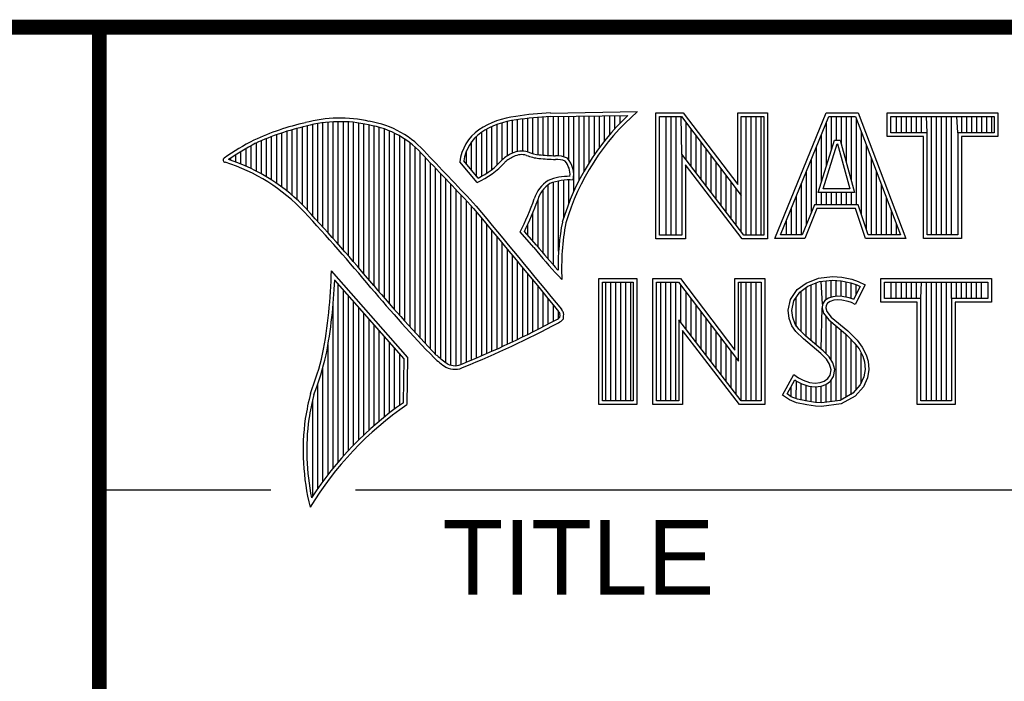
# Model space of a CAD drawing. Header units: inches. Extents: x 0 to 34, y 0 to 22.
# Tile 80 of 103: x 28.3 to 29.6, y 2.1 to 3. Entities that reach past the tile are written whole.
import ezdxf

# ---------------------------------------------------------------- set-up
doc = ezdxf.new("R2010")
doc.units = ezdxf.units.IN
doc.header["$LTSCALE"] = 1.87
doc.header["$MEASUREMENT"] = 0
doc.layers.get('0').update_dxf_attribs({"linetype": 'CONTINUOUS'})
doc.styles.add('TEXTSTYLE_2', font='txt')

msp = doc.modelspace()

# ---------------------------------------------------------------- linework, layer by layer
at = {"color": 2, "linetype": 'CONTINUOUS'}
for p, q in [((28.9473, 2.834), (28.9473, 2.8769)), ((28.9542, 2.8327), (28.9542, 2.8778)), ((28.961, 2.8306), (28.961, 2.8785)), ((28.9679, 2.8292), (28.9679, 2.8791)), ((28.9747, 2.8285), (28.9747, 2.8796)), ((28.9816, 2.828), (28.9816, 2.88)), ((28.9844, 2.885), (29.1009, 2.8868)), ((28.9845, 2.8802), (29.0882, 2.8817)), ((28.9885, 2.8278), (28.9885, 2.8802)), ((28.9953, 2.8276), (28.9953, 2.8803)), ((29.0022, 2.8263), (29.0022, 2.8804)), ((29.0091, 2.822), (29.0091, 2.8805)), ((29.0159, 2.7805), (29.0159, 2.8806)), ((29.0228, 2.7947), (29.0228, 2.8807)), ((29.0297, 2.8073), (29.0297, 2.8808)), ((29.0365, 2.8188), (29.0365, 2.881)), ((29.0434, 2.8293), (29.0434, 2.8811)), ((29.0502, 2.8389), (29.0502, 2.8812)), ((29.0571, 2.8479), (29.0571, 2.8813)), ((29.064, 2.8562), (29.064, 2.8814)), ((29.0708, 2.8641), (29.0708, 2.8815)), ((29.0777, 2.8714), (29.0777, 2.8816)), ((29.1256, 2.8852), (29.1624, 2.8852)), ((29.1256, 2.7166), (29.1256, 2.8852)), ((29.1305, 2.8804), (29.16, 2.8804)), ((29.1305, 2.7215), (29.1305, 2.8804)), ((29.1395, 2.7215), (29.1395, 2.8804)), ((29.1462, 2.7215), (29.1462, 2.8804)), ((29.1529, 2.7215), (29.1529, 2.8804)), ((29.1604, 2.8299), (29.1596, 2.8804)), ((29.16, 2.8804), (29.2402, 2.7746)), ((29.1624, 2.8852), (29.2354, 2.7891)), ((29.2354, 2.8852), (29.2754, 2.8852)), ((29.2354, 2.7891), (29.2354, 2.8852)), ((29.2402, 2.8804), (29.2705, 2.8804)), ((29.2402, 2.7746), (29.2402, 2.8804)), ((29.2469, 2.7215), (29.2469, 2.8804)), ((29.2536, 2.7215), (29.2536, 2.8804)), ((29.2603, 2.7215), (29.2603, 2.8804)), ((29.267, 2.7215), (29.267, 2.8804)), ((29.2705, 2.8804), (29.2705, 2.7215)), ((29.2754, 2.8852), (29.2754, 2.7166)), ((29.2853, 2.7167), (29.3541, 2.8851)), ((29.2926, 2.7216), (29.3574, 2.8802)), ((29.3541, 2.8851), (29.3967, 2.8851)), ((29.3574, 2.8802), (29.3933, 2.8802)), ((29.361, 2.8356), (29.361, 2.8802)), ((29.3677, 2.8486), (29.3677, 2.8802)), ((29.3744, 2.8428), (29.3744, 2.8802)), ((29.3811, 2.8181), (29.3811, 2.8802)), ((29.3878, 2.7935), (29.3878, 2.8802)), ((29.3933, 2.8802), (29.4535, 2.7216)), ((29.3945, 2.7618), (29.3945, 2.877)), ((29.3967, 2.8851), (29.4606, 2.7167)), ((29.4357, 2.8851), (29.584, 2.8851)), ((29.4357, 2.8537), (29.4357, 2.8851)), ((29.4406, 2.8802), (29.5791, 2.8802)), ((29.4406, 2.8586), (29.4406, 2.8802)), ((29.4482, 2.8586), (29.4482, 2.8802)), ((29.4549, 2.8586), (29.4549, 2.8802)), ((29.4616, 2.8586), (29.4616, 2.8802)), ((29.4684, 2.8586), (29.4684, 2.8802)), ((29.4751, 2.8586), (29.4751, 2.8802)), ((29.4818, 2.8586), (29.4818, 2.8802)), ((29.4892, 2.8586), (29.4885, 2.8802)), ((29.4952, 2.7216), (29.4952, 2.8802)), ((29.5019, 2.7216), (29.5019, 2.8802)), ((29.5086, 2.7216), (29.5086, 2.8802)), ((29.5153, 2.7216), (29.5153, 2.8802)), ((29.522, 2.7216), (29.522, 2.8802)), ((29.5305, 2.8586), (29.5288, 2.8802)), ((29.5355, 2.8586), (29.5355, 2.8802)), ((29.5422, 2.8586), (29.5422, 2.8802)), ((29.5489, 2.8586), (29.5489, 2.8802)), ((29.5556, 2.8586), (29.5556, 2.8802)), ((29.5623, 2.8586), (29.5623, 2.8802)), ((29.569, 2.8586), (29.569, 2.8802)), ((29.5757, 2.8586), (29.5757, 2.8802)), ((29.5791, 2.8802), (29.5791, 2.8586)), ((29.584, 2.8851), (29.584, 2.8537)), ((28.6453, 2.7685), (28.6453, 2.8645)), ((28.6521, 2.762), (28.6521, 2.8662)), ((28.659, 2.7548), (28.659, 2.8679)), ((28.6659, 2.7474), (28.6659, 2.8695)), ((28.6727, 2.7398), (28.6727, 2.8708)), ((28.6796, 2.7323), (28.6796, 2.8719)), ((28.6865, 2.7247), (28.6865, 2.8727)), ((28.6933, 2.717), (28.6933, 2.8732)), ((28.7002, 2.7092), (28.7002, 2.8734)), ((28.707, 2.7014), (28.707, 2.8733)), ((28.7139, 2.6936), (28.7139, 2.873)), ((28.7208, 2.6856), (28.7208, 2.8724)), ((28.7276, 2.6776), (28.7276, 2.8716)), ((28.7345, 2.6696), (28.7345, 2.8704)), ((28.7414, 2.6615), (28.7414, 2.869)), ((28.7482, 2.6533), (28.7482, 2.8677)), ((28.7551, 2.6452), (28.7551, 2.8659)), ((28.762, 2.6372), (28.762, 2.8638)), ((28.8992, 2.8044), (28.8992, 2.8634)), ((28.9061, 2.8094), (28.9061, 2.8668)), ((28.913, 2.8153), (28.913, 2.8696)), ((28.9198, 2.8223), (28.9198, 2.8719)), ((28.9267, 2.8275), (28.9267, 2.8737)), ((28.9336, 2.8311), (28.9336, 2.875)), ((28.9404, 2.8335), (28.9404, 2.8759)), ((29.1663, 2.8222), (29.1663, 2.872)), ((29.173, 2.8135), (29.173, 2.8632)), ((29.3543, 2.8139), (29.3543, 2.8725)), ((28.6041, 2.7994), (28.6041, 2.8508)), ((28.6109, 2.7952), (28.6109, 2.8535)), ((28.6178, 2.7906), (28.6178, 2.856)), ((28.6247, 2.7856), (28.6247, 2.8584)), ((28.6315, 2.7803), (28.6315, 2.8606)), ((28.6384, 2.7747), (28.6384, 2.8626)), ((28.7688, 2.6293), (28.7688, 2.8611)), ((28.7757, 2.6214), (28.7757, 2.858)), ((28.7826, 2.6137), (28.7826, 2.8543)), ((28.7894, 2.606), (28.7894, 2.8501)), ((28.8855, 2.8005), (28.8855, 2.854)), ((28.8924, 2.8003), (28.8924, 2.8594)), ((29.1798, 2.8048), (29.1798, 2.8543)), ((29.3475, 2.7921), (29.3475, 2.8561)), ((29.4012, 2.7485), (29.4012, 2.8593)), ((29.4843, 2.8537), (29.4357, 2.8537)), ((29.4892, 2.8586), (29.4406, 2.8586)), ((29.4843, 2.7167), (29.4843, 2.8537)), ((29.4892, 2.7216), (29.4892, 2.8586)), ((29.5791, 2.8586), (29.5305, 2.8586)), ((29.5305, 2.8586), (29.5305, 2.7216)), ((29.584, 2.8537), (29.5354, 2.8537)), ((29.5354, 2.8537), (29.5354, 2.7167)), ((28.5766, 2.8137), (28.5766, 2.8374)), ((28.5835, 2.8105), (28.5835, 2.8412)), ((28.5904, 2.8071), (28.5904, 2.8449)), ((28.5972, 2.8034), (28.5972, 2.8479)), ((28.7963, 2.5985), (28.7963, 2.8451)), ((28.8031, 2.591), (28.8031, 2.8394)), ((28.8786, 2.8086), (28.8786, 2.8464)), ((29.1865, 2.7961), (29.1865, 2.8455)), ((29.1932, 2.7873), (29.1932, 2.8367)), ((29.3408, 2.7618), (29.3408, 2.8396)), ((29.3434, 2.7787), (29.365, 2.8486)), ((29.35, 2.7836), (29.3686, 2.8438)), ((29.365, 2.8486), (29.3728, 2.8486)), ((29.3686, 2.8438), (29.3691, 2.8438)), ((29.3691, 2.8438), (29.3854, 2.7836)), ((29.3728, 2.8486), (29.3918, 2.7787)), ((29.4079, 2.7286), (29.4079, 2.8416)), ((28.556, 2.8217), (28.556, 2.8246)), ((28.5629, 2.8193), (28.5629, 2.8291)), ((28.5698, 2.8166), (28.5698, 2.8333)), ((28.81, 2.5836), (28.81, 2.8328)), ((28.8169, 2.5762), (28.8169, 2.8253)), ((28.8718, 2.8167), (28.8718, 2.8343)), ((29.2438, 2.7215), (29.1604, 2.8299)), ((29.1604, 2.8299), (29.1604, 2.7215)), ((29.1999, 2.7786), (29.1999, 2.8278)), ((29.4147, 2.7216), (29.4147, 2.8239)), ((28.8237, 2.569), (28.8237, 2.8181)), ((28.8306, 2.5618), (28.8306, 2.8109)), ((28.8865, 2.792), (28.8631, 2.8194)), ((28.8878, 2.7979), (28.8682, 2.8209)), ((29.2414, 2.7166), (29.1653, 2.8156)), ((29.1653, 2.8156), (29.1653, 2.7166)), ((29.2066, 2.7699), (29.2066, 2.819)), ((29.2133, 2.7612), (29.2133, 2.8101)), ((29.3341, 2.752), (29.3341, 2.8232)), ((28.8375, 2.5556), (28.8375, 2.8037)), ((29.22, 2.7525), (29.22, 2.8013)), ((29.3274, 2.7353), (29.3274, 2.8068)), ((29.4214, 2.7216), (29.4214, 2.8063)), ((28.8443, 2.5505), (28.8443, 2.7965)), ((28.8512, 2.5472), (28.8512, 2.7893)), ((28.9816, 2.689), (28.9816, 2.7889)), ((28.9885, 2.6813), (28.9885, 2.7921)), ((28.9953, 2.6998), (28.9953, 2.7939)), ((29.0022, 2.7448), (29.0022, 2.795)), ((29.0091, 2.7642), (29.0091, 2.7954)), ((29.2267, 2.7437), (29.2267, 2.7924)), ((29.3207, 2.7216), (29.3207, 2.7904)), ((29.4281, 2.7216), (29.4281, 2.7886)), ((28.8581, 2.5466), (28.8581, 2.782)), ((28.8649, 2.5483), (28.8649, 2.7748)), ((28.9747, 2.697), (28.9747, 2.7823)), ((29.2334, 2.735), (29.2334, 2.7836)), ((29.2402, 2.7263), (29.2402, 2.7746)), ((29.314, 2.7216), (29.314, 2.774)), ((29.3918, 2.7787), (29.3434, 2.7787)), ((29.3475, 2.7618), (29.3475, 2.7787)), ((29.3854, 2.7836), (29.35, 2.7836)), ((29.3543, 2.7618), (29.3543, 2.7787)), ((29.361, 2.7618), (29.361, 2.7787)), ((29.3677, 2.7618), (29.3677, 2.7787)), ((29.3744, 2.7618), (29.3744, 2.7787)), ((29.3811, 2.7618), (29.3811, 2.7787)), ((29.3878, 2.7618), (29.3878, 2.7787)), ((29.4348, 2.7216), (29.4348, 2.7709)), ((28.8718, 2.5513), (28.8718, 2.7675)), ((28.8786, 2.5541), (28.8786, 2.7602)), ((28.9679, 2.7053), (28.9679, 2.7699)), ((29.3073, 2.7216), (29.3073, 2.7575)), ((29.3381, 2.7618), (29.3219, 2.7216)), ((29.3968, 2.7618), (29.3381, 2.7618)), ((29.4103, 2.7216), (29.3968, 2.7618)), ((28.8855, 2.557), (28.8855, 2.7523)), ((28.961, 2.7133), (28.961, 2.7519)), ((29.3414, 2.7569), (29.3252, 2.7167)), ((29.3933, 2.7569), (29.3414, 2.7569)), ((29.4068, 2.7167), (29.3933, 2.7569)), ((29.4415, 2.7216), (29.4415, 2.7532)), ((28.8924, 2.5599), (28.8924, 2.744)), ((28.8992, 2.5628), (28.8992, 2.7357)), ((28.9542, 2.7212), (28.9542, 2.7362)), ((29.3006, 2.7216), (29.3006, 2.7411)), ((29.4482, 2.7216), (29.4482, 2.7355)), ((28.9061, 2.5659), (28.9061, 2.7274)), ((28.913, 2.5689), (28.913, 2.7191)), ((28.962, 2.7048), (28.9438, 2.7257)), ((28.9657, 2.7079), (28.9496, 2.7264)), ((29.1604, 2.7215), (29.1305, 2.7215)), ((29.2705, 2.7215), (29.2438, 2.7215)), ((29.3219, 2.7216), (29.2926, 2.7216)), ((29.4535, 2.7216), (29.4103, 2.7216)), ((29.5305, 2.7216), (29.4892, 2.7216)), ((28.9198, 2.5721), (28.9198, 2.7107)), ((29.1653, 2.7166), (29.1256, 2.7166)), ((29.2754, 2.7166), (29.2414, 2.7166)), ((29.3252, 2.7167), (29.2853, 2.7167)), ((29.4606, 2.7167), (29.4068, 2.7167)), ((29.5354, 2.7167), (29.4843, 2.7167)), ((28.9267, 2.5752), (28.9267, 2.7024)), ((28.9336, 2.5784), (28.9336, 2.6941)), ((28.9404, 2.5817), (28.9404, 2.6858)), ((28.7934, 2.5573), (28.6909, 2.6738)), ((28.9473, 2.585), (28.9473, 2.6775)), ((28.9542, 2.5884), (28.9542, 2.6692)), ((28.9997, 2.6619), (28.9953, 2.6667)), ((29.3437, 2.6639), (29.3623, 2.6659)), ((29.3623, 2.6659), (29.3747, 2.665)), ((29.3747, 2.665), (29.3883, 2.6622)), ((28.7886, 2.5555), (28.6954, 2.6613)), ((28.7002, 2.4174), (28.7002, 2.6559)), ((28.961, 2.5918), (28.961, 2.6609)), ((28.9679, 2.5953), (28.9679, 2.6526)), ((29.0492, 2.6631), (29.1, 2.6631)), ((29.0492, 2.4947), (29.0492, 2.6631)), ((29.0541, 2.6583), (29.0951, 2.6583)), ((29.0541, 2.4996), (29.0541, 2.6583)), ((29.0587, 2.4996), (29.0587, 2.6583)), ((29.0654, 2.4996), (29.0654, 2.6583)), ((29.0721, 2.4996), (29.0721, 2.6583)), ((29.0788, 2.4996), (29.0788, 2.6583)), ((29.0855, 2.4996), (29.0855, 2.6583)), ((29.0922, 2.4996), (29.0922, 2.6583)), ((29.0951, 2.6583), (29.0951, 2.4996)), ((29.1, 2.6631), (29.1, 2.4947)), ((29.1218, 2.6633), (29.1586, 2.6633)), ((29.1218, 2.4947), (29.1218, 2.6633)), ((29.1267, 2.6584), (29.1562, 2.6584)), ((29.1267, 2.4996), (29.1267, 2.6584)), ((29.1325, 2.4996), (29.1325, 2.6584)), ((29.1392, 2.4996), (29.1392, 2.6584)), ((29.1459, 2.4996), (29.1459, 2.6584)), ((29.1526, 2.4996), (29.1526, 2.6584)), ((29.1562, 2.6584), (29.2364, 2.5527)), ((29.1586, 2.6633), (29.2315, 2.5672)), ((29.1593, 2.6044), (29.1593, 2.6543)), ((29.2315, 2.6633), (29.2716, 2.6633)), ((29.2315, 2.5672), (29.2315, 2.6633)), ((29.2364, 2.6584), (29.2667, 2.6584)), ((29.2364, 2.5527), (29.2364, 2.6584)), ((29.2399, 2.4996), (29.2399, 2.6584)), ((29.2466, 2.4996), (29.2466, 2.6584)), ((29.2533, 2.4996), (29.2533, 2.6584)), ((29.26, 2.4996), (29.26, 2.6584)), ((29.2667, 2.6584), (29.2667, 2.4996)), ((29.2716, 2.6633), (29.2716, 2.4947)), ((29.315, 2.6485), (29.3269, 2.6572)), ((29.3186, 2.6451), (29.3293, 2.6529)), ((29.3269, 2.6572), (29.3437, 2.6639)), ((29.3293, 2.6529), (29.3449, 2.6591)), ((29.3338, 2.5799), (29.3338, 2.6547)), ((29.3406, 2.5743), (29.3406, 2.6574)), ((29.3449, 2.6591), (29.3624, 2.661)), ((29.3491, 2.6288), (29.3473, 2.6594)), ((29.354, 2.635), (29.354, 2.6601)), ((29.3607, 2.6382), (29.3607, 2.6608)), ((29.3624, 2.661), (29.374, 2.6602)), ((29.3674, 2.6394), (29.3674, 2.6607)), ((29.374, 2.6602), (29.387, 2.6574)), ((29.3741, 2.6393), (29.3741, 2.6602)), ((29.3808, 2.6381), (29.3808, 2.6588)), ((29.387, 2.6574), (29.3949, 2.6547)), ((29.3875, 2.6364), (29.3875, 2.6573)), ((29.3883, 2.6622), (29.3967, 2.6593)), ((29.3994, 2.6526), (29.3907, 2.6353)), ((29.406, 2.6549), (29.3927, 2.6283)), ((29.3942, 2.6423), (29.3942, 2.655)), ((29.3949, 2.6547), (29.3994, 2.6526)), ((29.3967, 2.6593), (29.406, 2.6549)), ((29.4272, 2.6631), (29.5755, 2.6631)), ((29.4272, 2.6317), (29.4272, 2.6631)), ((29.432, 2.6583), (29.5706, 2.6583)), ((29.432, 2.6366), (29.432, 2.6583)), ((29.4412, 2.6366), (29.4412, 2.6583)), ((29.4479, 2.6366), (29.4479, 2.6583)), ((29.4547, 2.6366), (29.4547, 2.6583)), ((29.4614, 2.6366), (29.4614, 2.6583)), ((29.4681, 2.6366), (29.4681, 2.6583)), ((29.4748, 2.6366), (29.4748, 2.6583)), ((29.4807, 2.6366), (29.4815, 2.6583)), ((29.4882, 2.4996), (29.4882, 2.6583)), ((29.4949, 2.4996), (29.4949, 2.6583)), ((29.5016, 2.4996), (29.5016, 2.6583)), ((29.5083, 2.4996), (29.5083, 2.6583)), ((29.5151, 2.4996), (29.5151, 2.6583)), ((29.522, 2.6366), (29.5218, 2.6583)), ((29.5285, 2.6366), (29.5285, 2.6583)), ((29.5352, 2.6366), (29.5352, 2.6583)), ((29.5419, 2.6366), (29.5419, 2.6583)), ((29.5486, 2.6366), (29.5486, 2.6583)), ((29.5553, 2.6366), (29.5553, 2.6583)), ((29.562, 2.6366), (29.562, 2.6583)), ((29.5706, 2.6583), (29.5706, 2.6366)), ((29.5755, 2.6631), (29.5755, 2.6317)), ((28.707, 2.4253), (28.707, 2.6481)), ((28.7139, 2.4329), (28.7139, 2.6403)), ((28.9747, 2.5988), (28.9747, 2.6443)), ((29.1661, 2.5957), (29.1661, 2.6454)), ((29.3061, 2.6352), (29.315, 2.6485)), ((29.3107, 2.6333), (29.3186, 2.6451)), ((29.3204, 2.5922), (29.3204, 2.6464)), ((29.3271, 2.5855), (29.3271, 2.6513)), ((29.363, 2.6389), (29.3569, 2.6371)), ((29.3691, 2.6395), (29.363, 2.6389)), ((29.3753, 2.6392), (29.3691, 2.6395)), ((29.3846, 2.6374), (29.3753, 2.6392)), ((28.6933, 2.4092), (28.6933, 2.6277)), ((28.7208, 2.4401), (28.7208, 2.6325)), ((28.9816, 2.6024), (28.9816, 2.636)), ((28.9885, 2.606), (28.9885, 2.6277)), ((29.1728, 2.587), (29.1728, 2.6366)), ((29.1795, 2.5783), (29.1795, 2.6277)), ((29.3032, 2.6208), (29.3061, 2.6352)), ((29.3081, 2.6205), (29.3107, 2.6333)), ((29.3137, 2.5989), (29.3137, 2.6378)), ((29.3491, 2.6288), (29.3486, 2.6239)), ((29.3523, 2.6337), (29.3491, 2.6288)), ((29.3569, 2.6371), (29.3523, 2.6337)), ((29.3539, 2.6271), (29.3536, 2.6242)), ((29.3559, 2.6303), (29.3539, 2.6271)), ((29.3591, 2.6326), (29.3559, 2.6303)), ((29.364, 2.6341), (29.3591, 2.6326)), ((29.3692, 2.6347), (29.364, 2.6341)), ((29.3747, 2.6344), (29.3692, 2.6347)), ((29.3834, 2.6326), (29.3747, 2.6344)), ((29.388, 2.6312), (29.3834, 2.6326)), ((29.3901, 2.6357), (29.3846, 2.6374)), ((29.3927, 2.6283), (29.388, 2.6312)), ((29.3907, 2.6353), (29.3901, 2.6357)), ((29.4758, 2.6317), (29.4272, 2.6317)), ((29.4807, 2.6366), (29.432, 2.6366)), ((29.4758, 2.4947), (29.4758, 2.6317)), ((29.4807, 2.4996), (29.4807, 2.6366)), ((29.5706, 2.6366), (29.522, 2.6366)), ((29.522, 2.6366), (29.522, 2.4996)), ((29.5755, 2.6317), (29.5268, 2.6317)), ((29.5268, 2.6317), (29.5268, 2.4947)), ((28.7276, 2.447), (28.7276, 2.6247)), ((28.7345, 2.4537), (28.7345, 2.6169)), ((28.9953, 2.6099), (28.9953, 2.6194)), ((29.1862, 2.5695), (29.1862, 2.6189)), ((29.3043, 2.6098), (29.3032, 2.6208)), ((29.3091, 2.6109), (29.3081, 2.6205)), ((29.3473, 2.5687), (29.3486, 2.6239)), ((29.3486, 2.6239), (29.3502, 2.6168)), ((29.3502, 2.6168), (29.3573, 2.608)), ((29.3536, 2.6242), (29.3547, 2.619)), ((29.354, 2.5624), (29.354, 2.6122)), ((29.3547, 2.619), (29.3608, 2.6115)), ((28.7414, 2.46), (28.7414, 2.6091)), ((28.7482, 2.4662), (28.7482, 2.6013)), ((29.24, 2.4996), (29.1566, 2.608)), ((29.1566, 2.608), (29.1566, 2.4996)), ((29.1929, 2.5608), (29.1929, 2.6101)), ((29.1996, 2.5521), (29.1996, 2.6012)), ((29.3081, 2.5999), (29.3043, 2.6098)), ((29.3133, 2.5924), (29.3081, 2.5999)), ((29.3124, 2.6022), (29.3091, 2.6109)), ((29.3171, 2.5955), (29.3124, 2.6022)), ((29.3573, 2.608), (29.3798, 2.5894)), ((29.3607, 2.5541), (29.3607, 2.6052)), ((29.3608, 2.6115), (29.3831, 2.593)), ((29.3674, 2.4994), (29.3674, 2.5997)), ((28.7551, 2.472), (28.7551, 2.5935)), ((29.2376, 2.4947), (29.1615, 2.5937)), ((29.1615, 2.5937), (29.1615, 2.4947)), ((29.2063, 2.5434), (29.2063, 2.5924)), ((29.3234, 2.5823), (29.3133, 2.5924)), ((29.3211, 2.5915), (29.3171, 2.5955)), ((29.3267, 2.5859), (29.3211, 2.5915)), ((29.3499, 2.5665), (29.3267, 2.5859)), ((29.3741, 2.5003), (29.3741, 2.5941)), ((29.3798, 2.5894), (29.3857, 2.5835)), ((29.3808, 2.5048), (29.3808, 2.5884)), ((29.3831, 2.593), (29.3892, 2.5869)), ((29.3892, 2.5869), (29.3953, 2.5805)), ((28.6865, 2.4005), (28.6865, 2.5745)), ((28.762, 2.4777), (28.762, 2.5857)), ((28.7688, 2.4831), (28.7688, 2.5779)), ((29.213, 2.5346), (29.213, 2.5835)), ((29.2197, 2.5259), (29.2197, 2.5747)), ((29.3466, 2.5629), (29.3234, 2.5823)), ((29.3857, 2.5835), (29.3916, 2.5773)), ((29.3875, 2.5074), (29.3875, 2.5816)), ((29.3916, 2.5773), (29.3981, 2.5689)), ((29.3942, 2.5148), (29.3942, 2.5739)), ((29.3953, 2.5805), (29.4022, 2.5715)), ((28.7757, 2.4884), (28.7757, 2.5701)), ((28.7826, 2.4934), (28.7826, 2.5623)), ((29.2265, 2.5172), (29.2265, 2.5658)), ((29.3542, 2.5553), (29.3466, 2.5629)), ((29.358, 2.5584), (29.3499, 2.5665)), ((29.3981, 2.5689), (29.4029, 2.5593)), ((29.401, 2.5222), (29.401, 2.5632)), ((29.4022, 2.5715), (29.4074, 2.5611)), ((29.4074, 2.5611), (29.4101, 2.5527)), ((28.7875, 2.4969), (28.7886, 2.5555)), ((28.7923, 2.4943), (28.7934, 2.5573)), ((29.2332, 2.5085), (29.2332, 2.557)), ((29.3585, 2.5484), (29.3542, 2.5553)), ((29.363, 2.5504), (29.358, 2.5584)), ((29.3605, 2.5411), (29.3585, 2.5484)), ((29.3655, 2.5413), (29.363, 2.5504)), ((29.4029, 2.5593), (29.4052, 2.5518)), ((29.4052, 2.5518), (29.406, 2.5416)), ((29.4101, 2.5527), (29.4109, 2.5414)), ((28.6796, 2.3913), (28.6796, 2.5443)), ((29.2954, 2.507), (29.3104, 2.5348)), ((29.3104, 2.5348), (29.3168, 2.5301)), ((29.3562, 2.5293), (29.3591, 2.5339)), ((29.3591, 2.5339), (29.3605, 2.5411)), ((29.3637, 2.5321), (29.3655, 2.5413)), ((29.406, 2.5416), (29.4045, 2.5318)), ((29.4109, 2.5414), (29.4092, 2.5304)), ((28.6727, 2.3817), (28.6727, 2.5223)), ((29.3018, 2.5086), (29.3121, 2.5275)), ((29.3121, 2.5275), (29.3142, 2.526)), ((29.3137, 2.5019), (29.3142, 2.526)), ((29.3142, 2.526), (29.3213, 2.5224)), ((29.3168, 2.5301), (29.3232, 2.527)), ((29.3204, 2.5005), (29.3204, 2.5227)), ((29.3213, 2.5224), (29.3305, 2.5193)), ((29.3232, 2.527), (29.3316, 2.5241)), ((29.3271, 2.499), (29.3271, 2.5204)), ((29.3316, 2.5241), (29.3391, 2.5232)), ((29.3391, 2.5232), (29.346, 2.5238)), ((29.346, 2.5238), (29.3513, 2.5258)), ((29.3472, 2.519), (29.3536, 2.5215)), ((29.3513, 2.5258), (29.3562, 2.5293)), ((29.3536, 2.5215), (29.3598, 2.5258)), ((29.354, 2.4977), (29.354, 2.5216)), ((29.3598, 2.5258), (29.3637, 2.5321)), ((29.3607, 2.4985), (29.3607, 2.5265)), ((29.3995, 2.5207), (29.3896, 2.5097)), ((29.4045, 2.5318), (29.3995, 2.5207)), ((29.4092, 2.5304), (29.4037, 2.518)), ((29.3049, 2.5006), (29.2954, 2.507)), ((29.3072, 2.5049), (29.3018, 2.5086)), ((29.307, 2.505), (29.307, 2.5182)), ((29.3305, 2.5193), (29.339, 2.5183)), ((29.3338, 2.498), (29.3338, 2.5189)), ((29.339, 2.5183), (29.3472, 2.519)), ((29.3406, 2.497), (29.3406, 2.5181)), ((29.3473, 2.4968), (29.3473, 2.519)), ((29.3896, 2.5097), (29.3726, 2.5001)), ((29.4037, 2.518), (29.3927, 2.5058)), ((28.6659, 2.3715), (28.6659, 2.501)), ((29.1, 2.4947), (29.0492, 2.4947)), ((29.0951, 2.4996), (29.0541, 2.4996)), ((29.1615, 2.4947), (29.1218, 2.4947)), ((29.1566, 2.4996), (29.1267, 2.4996)), ((29.2716, 2.4947), (29.2376, 2.4947)), ((29.2667, 2.4996), (29.24, 2.4996)), ((29.3142, 2.4968), (29.3049, 2.5006)), ((29.3156, 2.5015), (29.3072, 2.5049)), ((29.3278, 2.4939), (29.3142, 2.4968)), ((29.3287, 2.4988), (29.3156, 2.5015)), ((29.3394, 2.4922), (29.3278, 2.4939)), ((29.3398, 2.4971), (29.3287, 2.4988)), ((29.3475, 2.4968), (29.3398, 2.4971)), ((29.3726, 2.5001), (29.3475, 2.4968)), ((29.3741, 2.4954), (29.3478, 2.4919)), ((29.3927, 2.5058), (29.3741, 2.4954)), ((29.5268, 2.4947), (29.4758, 2.4947)), ((29.522, 2.4996), (29.4807, 2.4996)), ((29.3478, 2.4919), (29.3394, 2.4922)), ((28.38, 2.38), (28.61, 2.38)), ((28.7231, 2.38), (33.5, 2.38))]:
    msp.add_line(p, q, dxfattribs=at)
at = {"color": 7, "linetype": 'CONTINUOUS', "const_width": 0.02}
for points in [[(25.58, 3), (33.5, 3)], [(28.38, 3), (28.38, 0.5)]]:
    msp.add_lwpolyline(points, dxfattribs=at)
at = {"color": 2, "linetype": 'CONTINUOUS'}
for centre, radius, start, end in [((28.7025, 2.6998), 0.1784, 77.2812, 105.0674), ((28.9506, 2.7677), 0.1134, 96.3007, 123.1683), ((29.0012, 2.475), 0.4104, 92.3477, 98.8369), ((29.0012, 2.475), 0.4056, 92.3565, 98.8522), ((29.3103, 2.6468), 0.3233, 133.4016, 163.4573), ((29.3103, 2.6468), 0.3185, 131.1194, 163.4134), ((28.7308, 2.5386), 0.3417, 102.6162, 114.8514), ((28.7308, 2.5386), 0.3369, 102.5985, 114.8293), ((28.7025, 2.6998), 0.1736, 77.2325, 105.1014), ((28.7213, 2.7479), 0.1227, 40.1648, 80.8423), ((28.7213, 2.7479), 0.1276, 40.2336, 80.7738), ((28.9506, 2.7677), 0.1086, 96.2448, 123.1265), ((28.9233, 2.8131), 0.0605, 125.0326, 174.0473), ((28.9233, 2.8131), 0.0556, 125.1127, 171.9558), ((28.7753, 2.4938), 0.4018, 117.9346, 124.569), ((28.7753, 2.4938), 0.3969, 117.9533, 124.0367), ((28.5489, 2.822), 0.00299, 121.3524, 265.803), ((21.1581, -4.5074), 10.6031, 43.24659, 43.76754), ((21.1581, -4.5074), 10.6079, 43.24574, 43.76673), ((28.9521, 2.7868), 0.048, 112.9192, 132.2696), ((28.9521, 2.7868), 0.0432, 112.6635, 131.9293), ((28.9458, 2.807), 0.0271, 72.6167, 117.3893), ((28.9458, 2.807), 0.0222, 72.9386, 117.864), ((28.9776, 2.8958), 0.0722, 249.5553, 263.1674), ((28.9776, 2.8958), 0.0673, 249.4421, 263.134), ((28.9951, 3.0772), 0.2544, 264.112, 269.1019), ((28.9951, 3.0772), 0.2495, 264.1212, 269.0704), ((28.9924, 2.7937), 0.0341, 64.4657, 92.2507), ((28.9831, 2.8025), 0.0325, 347.1186, 42.4046), ((28.4751, 2.5845), 0.2458, 43.1667, 72.5704), ((28.4751, 2.5845), 0.2507, 43.1667, 71.8499), ((28.8427, 2.8903), 0.1076, 293.9922, 318.4433), ((28.8427, 2.8903), 0.1028, 295.9955, 318.5906), ((28.9924, 2.7937), 0.0292, 66.3199, 92.502), ((28.9831, 2.8025), 0.0276, 355.2993, 40.45), ((29.0102, 2.7231), 0.0771, 89.6555, 111.8728), ((29.0054, 2.7573), 0.0444, 122.696, 163.5009), ((29.0054, 2.7573), 0.0396, 123.3504, 163.7172), ((29.0102, 2.7231), 0.0723, 86.3771, 111.5055), ((129.7875, 86.0025), 130.8073, 219.521847, 219.600368), ((28.547, 2.9226), 0.443, 333.6071, 339.8417), ((28.547, 2.9226), 0.4478, 334.0205, 339.8621), ((26.652, 0.9006), 2.7324, 39.9155, 42.7665), ((129.7875, 86.0025), 130.8121, 219.521915, 219.600266), ((29.3273, 2.6768), 0.3327, 169.238, 180.3751), ((29.3273, 2.6768), 0.3279, 169.2806, 182.6074), ((29.5269, 3.164), 0.728, 219.1094, 223.0893), ((29.5269, 3.164), 0.7231, 219.1028, 222.5928), ((28.0416, 2.6849), 0.6494, 349.0855, 359.0208), ((28.0416, 2.6849), 0.6542, 349.0755, 357.9397), ((30.1411, 3.8249), 1.8201, 220.0428, 224.0077), ((30.1411, 3.8249), 1.8249, 220.0426, 224.0118), ((28.9714, 2.6031), 0.0289, 26.3669, 33.8971), ((28.9692, 2.6145), 0.0281, 353.6896, 3.0529), ((28.9714, 2.6031), 0.0338, 24.6833, 34.3208), ((28.9692, 2.6145), 0.033, 350.4808, 4.7809), ((28.389, 3.7322), 1.2758, 291.9868, 298.2489), ((28.389, 3.7322), 1.2806, 291.9989, 298.2507), ((28.9805, 2.6304), 0.0253, 299.2554, 311.2666), ((28.9805, 2.6304), 0.0301, 299.1713, 314.8064), ((28.2599, 2.6636), 0.4315, 339.0707, 346.3663), ((28.2599, 2.6636), 0.4364, 339.1089, 346.3814), ((28.9081, 2.6424), 0.1118, 227.1594, 236.7882), ((28.9081, 2.6424), 0.1167, 227.0935, 236.9215), ((28.8564, 2.568), 0.0215, 243.4895, 298.6992), ((28.8564, 2.568), 0.0263, 242.8488, 298.0515), ((29.0668, 2.4083), 0.4163, 165.9357, 170.6856), ((29.0668, 2.4083), 0.4115, 165.9758, 170.6758), ((29.0517, 2.1188), 0.4564, 124.643, 148.5565), ((29.0517, 2.1188), 0.4613, 124.9511, 147.0981), ((28.9728, 2.4332), 0.3197, 172.3562, 193.7958), ((28.9728, 2.4332), 0.3149, 172.369, 191.6868)]:
    msp.add_arc(centre, radius, start, end, dxfattribs=at)
at = {"color": 7, "linetype": 'CONTINUOUS'}
msp.add_arc((26.6525, 0.9011), 2.7269, 39.915, 42.7661, dxfattribs=at)

# ---------------------------------------------------------------- texts
at = {"color": 2, "linetype": 'CONTINUOUS', "insert": (28.8397, 2.3397), "char_height": 0.1, "width": 0.5, "attachment_point": 1, "line_spacing_factor": 0.9, "style": 'TEXTSTYLE_2'}
msp.add_mtext('TITLE', dxfattribs=at)

doc.saveas('drawing.dxf')
